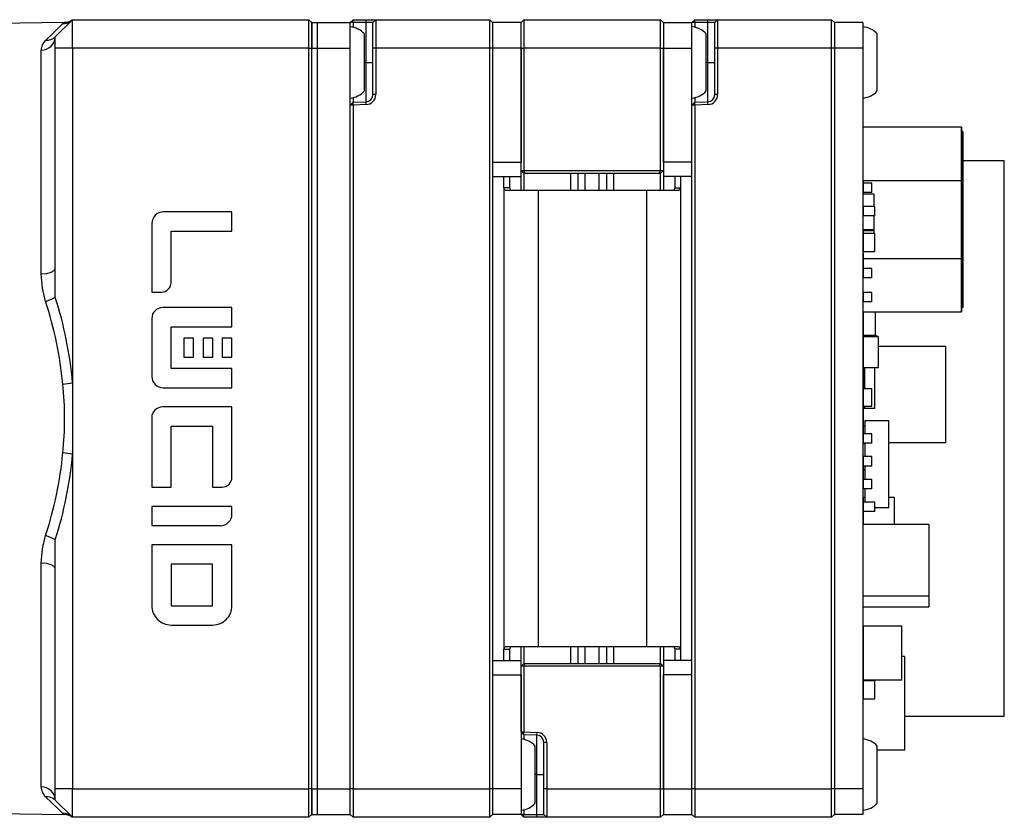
# Model space of a CAD drawing. Extents: x 5 to 274, y 5 to 212.
# Tile 4 of 8: x 125 to 159, y 98 to 126. Entities that reach past the tile are written whole.
import ezdxf

# ---------------------------------------------------------------- set-up
doc = ezdxf.new("R2010")
doc.units = 0
doc.layers.get('0').update_dxf_attribs({"linetype": 'CONTINUOUS'})

msp = doc.modelspace()

# ---------------------------------------------------------------- linework, layer by layer
at = {"color": 7, "linetype": 'CONTINUOUS'}
for p, q in [((126.472, 125.997), (116.473, 125.822)), ((126.762, 126.092), (126.162, 125.492)), ((126.762, 126.092), (135.06, 126.092)), ((135.06, 126.092), (135.162, 125.991)), ((135.162, 125.992), (135.362, 125.992)), ((135.162, 125.092), (135.162, 125.992)), ((135.162, 125.991), (135.162, 125.092)), ((135.362, 125.092), (135.362, 125.992)), ((135.362, 125.992), (136.512, 125.992)), ((136.512, 125.992), (136.612, 126.092)), ((136.612, 125.992), (136.512, 125.992)), ((136.512, 125.092), (136.512, 125.992)), ((136.612, 125.992), (136.612, 126.092)), ((136.612, 126.092), (137.074, 126.092)), ((136.612, 125.992), (136.612, 125.827)), ((137.07, 125.992), (136.612, 125.992)), ((137.312, 125.992), (137.07, 125.992)), ((137.074, 126.092), (137.412, 126.092)), ((137.412, 126.092), (137.312, 125.992)), ((137.312, 125.092), (137.312, 125.992)), ((137.412, 126.092), (137.412, 125.092)), ((137.412, 126.092), (141.412, 126.092)), ((141.412, 125.092), (141.412, 126.092)), ((141.412, 126.092), (141.512, 125.992)), ((142.512, 125.992), (141.512, 125.992)), ((141.512, 125.992), (141.512, 125.092)), ((142.512, 125.992), (142.612, 126.092)), ((142.512, 125.092), (142.512, 125.992)), ((142.612, 126.092), (142.612, 125.092)), ((142.612, 126.092), (147.412, 126.092)), ((147.412, 125.092), (147.412, 126.092)), ((147.412, 126.092), (147.512, 125.992)), ((147.512, 125.992), (147.512, 125.092)), ((147.512, 125.992), (148.512, 125.992)), ((148.512, 125.992), (148.612, 126.092)), ((148.512, 125.092), (148.512, 125.992)), ((148.612, 125.992), (148.512, 125.992)), ((148.612, 125.992), (148.612, 126.092)), ((148.612, 126.092), (149.074, 126.092)), ((148.612, 125.992), (148.612, 125.827)), ((149.07, 125.992), (148.612, 125.992)), ((149.312, 125.992), (149.07, 125.992)), ((149.074, 126.092), (149.412, 126.092)), ((149.412, 126.092), (149.312, 125.992)), ((149.312, 125.092), (149.312, 125.992)), ((149.412, 126.092), (149.412, 125.092)), ((149.412, 126.092), (153.412, 126.092)), ((153.412, 125.092), (153.412, 126.092)), ((153.412, 126.092), (153.512, 125.992)), ((154.512, 125.992), (153.512, 125.992)), ((153.512, 125.992), (153.512, 125.092)), ((154.512, 125.992), (154.512, 125.092)), ((126.162, 125.092), (126.162, 125.492)), ((137.012, 123.592), (137.012, 125.592)), ((149.012, 123.592), (149.012, 125.592)), ((155.012, 123.592), (155.012, 125.592)), ((126.162, 117.354), (126.162, 125.092)), ((126.767, 125.092), (126.767, 113.346)), ((135.061, 99.092), (135.061, 125.092)), ((135.162, 99.092), (135.162, 125.092)), ((135.362, 99.092), (135.362, 125.092)), ((136.512, 99.092), (136.512, 125.092)), ((137.312, 123.461), (137.312, 125.092)), ((137.412, 125.092), (137.412, 123.461)), ((141.412, 99.092), (141.412, 125.092)), ((141.512, 125.092), (141.512, 121.092)), ((141.512, 125.092), (141.512, 99.092)), ((142.512, 120.792), (142.512, 125.092)), ((142.512, 125.092), (142.512, 121.092)), ((142.612, 125.092), (142.612, 120.792)), ((147.412, 120.792), (147.412, 125.092)), ((147.512, 125.092), (147.512, 120.792)), ((147.512, 121.092), (147.512, 125.092)), ((148.512, 121.092), (148.512, 125.092)), ((149.312, 123.461), (149.312, 125.092)), ((149.412, 125.092), (149.412, 123.461)), ((153.412, 99.092), (153.412, 125.092)), ((153.512, 125.092), (153.512, 99.092)), ((154.512, 125.092), (154.512, 99.092)), ((136.612, 123.195), (136.512, 123.088)), ((136.612, 123.095), (136.512, 123.088)), ((136.512, 99.092), (136.512, 123.088)), ((136.612, 123.357), (136.612, 123.195)), ((136.612, 123.195), (137.07, 123.211)), ((136.612, 123.095), (136.612, 123.195)), ((137.074, 123.111), (136.612, 123.095)), ((136.612, 123.095), (136.612, 99.092)), ((148.612, 123.195), (148.512, 123.088)), ((148.612, 123.095), (148.512, 123.088)), ((148.512, 99.092), (148.512, 123.088)), ((148.612, 123.357), (148.612, 123.195)), ((148.612, 123.195), (149.07, 123.211)), ((148.612, 123.095), (148.612, 123.195)), ((149.074, 123.111), (148.612, 123.095)), ((148.612, 123.095), (148.612, 99.092)), ((157.976, 122.316), (154.526, 122.316)), ((154.526, 120.45), (154.526, 122.316)), ((154.906, 122.316), (154.526, 122.316)), ((157.976, 122.316), (157.976, 120.45)), ((157.976, 120.45), (157.976, 122.316)), ((157.976, 122.166), (157.976, 122.166)), ((157.976, 120.378), (157.976, 122.166)), ((157.976, 122.166), (158.026, 122.166)), ((158.026, 122.166), (157.976, 122.166)), ((158.026, 122.166), (158.026, 120.378)), ((158.026, 122.166), (158.026, 122.166)), ((158.026, 120.378), (158.026, 122.166)), ((158.026, 120.765), (158.026, 121.708)), ((158.026, 121.708), (158.026, 121.683)), ((158.026, 121.683), (158.026, 121.262)), ((158.026, 120.769), (158.026, 121.414)), ((158.026, 120.819), (158.026, 121.39)), ((141.512, 121.092), (142.512, 121.092)), ((148.512, 121.092), (147.512, 121.092)), ((158.026, 121.262), (158.026, 120.628)), ((159.476, 121.142), (158.026, 121.142)), ((159.476, 101.642), (159.476, 121.142)), ((142.512, 120.792), (142.612, 120.792)), ((142.612, 120.692), (142.512, 120.792)), ((142.512, 120.592), (142.512, 120.792)), ((142.653, 120.692), (142.612, 120.792)), ((142.612, 120.792), (147.412, 120.792)), ((142.653, 120.692), (142.612, 120.692)), ((142.613, 120.692), (142.613, 120.092)), ((147.37, 120.692), (142.653, 120.692)), ((144.512, 120.092), (144.512, 120.692)), ((145.512, 120.692), (145.512, 120.092)), ((147.37, 120.692), (147.412, 120.792)), ((147.412, 120.692), (147.37, 120.692)), ((147.411, 120.092), (147.411, 120.692)), ((147.412, 120.792), (147.512, 120.792)), ((147.412, 120.692), (147.512, 120.792)), ((147.512, 120.792), (147.512, 120.592)), ((158.026, 120.628), (158.026, 120.819)), ((158.026, 120.769), (158.026, 119.777)), ((158.026, 120.765), (158.026, 119.479)), ((141.912, 120.592), (142.112, 120.592)), ((141.912, 120.194), (141.912, 120.592)), ((142.112, 120.194), (142.112, 120.592)), ((142.512, 120.092), (142.512, 120.592)), ((147.512, 120.592), (147.512, 120.092)), ((148.112, 120.592), (147.912, 120.592)), ((147.912, 120.592), (147.912, 120.194)), ((148.112, 120.592), (148.112, 120.194)), ((154.526, 120.45), (154.526, 120.356)), ((154.526, 120.45), (157.976, 120.45)), ((154.826, 120.356), (154.526, 120.356)), ((154.526, 120.356), (154.526, 120.027)), ((154.826, 120.027), (154.826, 120.356)), ((157.976, 120.45), (157.976, 117.703)), ((157.976, 117.703), (157.976, 120.45)), ((157.976, 117.774), (157.976, 120.378)), ((157.976, 120.378), (158.026, 120.378)), ((158.026, 120.378), (158.026, 117.774)), ((158.026, 117.774), (158.026, 120.378)), ((141.912, 120.194), (141.912, 103.989)), ((141.957, 120.092), (141.912, 120.194)), ((142.112, 120.194), (141.912, 120.194)), ((143.112, 120.092), (141.957, 120.092)), ((142.149, 120.092), (142.112, 120.194)), ((146.912, 120.092), (143.112, 120.092)), ((148.066, 120.092), (146.912, 120.092)), ((147.912, 120.194), (147.874, 120.092)), ((147.912, 120.194), (148.112, 120.194)), ((148.112, 120.194), (148.066, 120.092)), ((148.112, 120.194), (148.112, 103.989)), ((154.826, 120.027), (154.526, 120.027)), ((154.526, 120.027), (154.526, 119.961)), ((154.526, 119.531), (154.526, 119.961)), ((154.906, 119.961), (154.526, 119.961)), ((154.906, 119.531), (154.906, 119.961)), ((158.026, 120.262), (158.026, 119.861)), ((158.026, 119.777), (158.026, 120.262)), ((158.026, 119.861), (158.026, 119.479)), ((158.026, 119.777), (158.026, 119.777)), ((154.516, 119.506), (154.516, 119.316)), ((154.516, 119.316), (154.526, 119.316)), ((154.526, 119.531), (154.526, 119.202)), ((154.926, 119.531), (154.526, 119.531)), ((154.926, 119.202), (154.926, 119.531)), ((158.026, 119.479), (158.026, 119.479)), ((154.526, 118.716), (154.526, 119.202)), ((154.926, 119.202), (154.526, 119.202)), ((154.906, 118.581), (154.906, 119.202)), ((154.516, 118.716), (154.516, 118.526)), ((154.526, 118.716), (154.516, 118.716)), ((154.516, 118.716), (154.526, 118.716)), ((154.906, 118.716), (154.526, 118.716)), ((154.526, 118.681), (154.526, 118.581)), ((154.906, 118.681), (154.526, 118.681)), ((154.526, 118.581), (154.526, 117.952)), ((154.926, 118.581), (154.526, 118.581)), ((154.926, 117.952), (154.926, 118.581)), ((158.026, 117.8), (158.026, 118.264)), ((158.026, 117.8), (158.026, 118.264)), ((158.026, 117.902), (158.026, 118.26)), ((158.026, 118.228), (158.026, 117.682)), ((158.026, 118.228), (158.026, 117.682)), ((154.516, 117.882), (154.516, 117.402)), ((154.526, 117.882), (154.516, 117.882)), ((154.526, 117.703), (154.526, 117.952)), ((154.526, 117.952), (154.926, 117.952)), ((154.526, 117.703), (157.976, 117.703)), ((154.526, 117.356), (154.526, 117.703)), ((157.976, 115.986), (157.976, 117.774)), ((157.976, 117.774), (158.026, 117.774)), ((157.976, 115.836), (157.976, 117.703)), ((157.976, 117.703), (157.976, 115.836)), ((158.026, 115.986), (158.026, 117.774)), ((158.026, 117.774), (158.026, 115.986)), ((158.026, 117.682), (158.026, 117.108)), ((158.026, 117.682), (158.026, 117.108)), ((158.026, 117.108), (158.026, 117.678)), ((158.026, 117.566), (158.026, 117.073)), ((158.026, 117.566), (158.026, 117.073)), ((126.162, 116.349), (126.162, 117.354)), ((154.526, 117.402), (154.516, 117.402)), ((154.526, 117.356), (154.526, 117.027)), ((154.826, 117.356), (154.526, 117.356)), ((154.826, 117.027), (154.826, 117.356)), ((154.526, 116.52), (154.526, 117.027)), ((154.826, 117.027), (154.526, 117.027)), ((158.026, 117.043), (158.026, 117.108)), ((158.026, 117.073), (158.026, 117.043)), ((158.026, 117.073), (158.026, 117.043)), ((154.826, 116.52), (154.526, 116.52)), ((154.526, 116.52), (154.526, 116.191)), ((154.826, 116.191), (154.826, 116.52)), ((154.826, 116.191), (154.526, 116.191)), ((154.526, 115.836), (154.526, 116.191)), ((154.526, 115.836), (157.976, 115.836)), ((154.526, 115.836), (154.526, 115.006)), ((154.956, 115.006), (154.956, 115.836)), ((157.976, 115.986), (158.026, 115.986)), ((157.976, 115.836), (157.976, 115.836)), ((158.026, 115.986), (158.026, 115.986)), ((154.516, 114.981), (154.516, 114.501)), ((154.526, 114.981), (154.516, 114.981)), ((154.956, 115.006), (154.526, 115.006)), ((154.526, 114.991), (154.526, 115.006)), ((154.526, 114.991), (155.006, 114.991)), ((154.526, 114.981), (154.526, 114.991)), ((154.526, 114.954), (154.526, 113.879)), ((155.056, 114.954), (154.526, 114.954)), ((155.006, 114.981), (155.006, 114.991)), ((155.006, 114.981), (155.016, 114.981)), ((155.016, 114.954), (155.016, 114.981)), ((155.056, 113.879), (155.056, 114.954)), ((154.526, 114.501), (154.516, 114.501)), ((155.056, 114.636), (157.426, 114.636)), ((157.426, 111.236), (157.426, 114.636)), ((154.526, 113.879), (155.056, 113.879)), ((154.526, 113.879), (154.526, 113.147)), ((154.566, 113.879), (154.566, 113.147)), ((154.926, 112.441), (154.926, 113.879)), ((126.767, 113.346), (126.767, 110.838)), ((154.526, 113.147), (154.526, 112.518)), ((154.526, 113.147), (154.826, 113.147)), ((154.826, 112.518), (154.826, 113.147)), ((154.826, 112.518), (154.526, 112.518)), ((154.526, 112.518), (154.526, 111.831)), ((154.566, 112.518), (154.566, 112.441)), ((154.926, 112.441), (154.566, 112.441)), ((155.426, 112.006), (154.576, 112.006)), ((154.576, 112.006), (154.576, 111.556)), ((155.426, 108.956), (155.426, 112.006)), ((154.526, 111.831), (154.526, 111.556)), ((154.526, 111.831), (154.576, 111.831)), ((154.526, 111.556), (154.526, 111.227)), ((154.826, 111.556), (154.526, 111.556)), ((154.826, 111.227), (154.826, 111.556)), ((154.826, 111.227), (154.526, 111.227)), ((154.526, 111.227), (154.526, 111.202)), ((154.526, 110.752), (154.526, 111.202)), ((154.576, 111.202), (154.526, 111.202)), ((154.576, 111.227), (154.576, 110.752)), ((157.426, 111.236), (155.426, 111.236)), ((126.767, 110.838), (126.767, 99.092)), ((154.826, 110.752), (154.526, 110.752)), ((154.526, 110.752), (154.526, 110.423)), ((154.826, 110.423), (154.826, 110.752)), ((154.516, 110.556), (154.516, 110.076)), ((154.526, 110.556), (154.516, 110.556)), ((154.826, 110.423), (154.526, 110.423)), ((154.526, 110.306), (154.526, 109.954)), ((154.526, 110.306), (154.576, 110.306)), ((154.576, 110.423), (154.576, 109.954)), ((154.526, 110.076), (154.516, 110.076)), ((154.526, 109.954), (154.526, 109.625)), ((154.826, 109.954), (154.526, 109.954)), ((154.826, 109.625), (154.826, 109.954)), ((154.826, 109.625), (154.526, 109.625)), ((154.526, 109.316), (154.526, 109.625)), ((154.576, 109.625), (154.576, 109.156)), ((154.526, 109.316), (154.526, 109.156)), ((154.576, 109.316), (154.526, 109.316)), ((155.626, 109.316), (155.426, 109.316)), ((155.626, 108.366), (155.626, 109.316)), ((154.526, 109.156), (154.526, 108.827)), ((154.926, 109.156), (154.526, 109.156)), ((154.926, 108.827), (154.926, 109.156)), ((155.426, 108.956), (154.926, 108.956)), ((154.526, 108.827), (154.526, 108.366)), ((154.926, 108.827), (154.526, 108.827)), ((154.526, 105.866), (154.526, 108.366)), ((156.826, 108.366), (154.526, 108.366)), ((156.826, 108.366), (156.826, 105.866)), ((126.162, 106.829), (126.162, 107.834)), ((126.162, 99.092), (126.162, 106.829)), ((154.526, 105.866), (156.826, 105.866)), ((154.526, 105.485), (154.526, 105.866)), ((156.826, 105.866), (156.826, 105.485)), ((154.526, 105.485), (156.826, 105.485)), ((154.526, 104.81), (154.526, 105.485)), ((154.526, 104.81), (155.876, 104.81)), ((154.526, 104.81), (154.526, 102.91)), ((155.876, 102.91), (155.876, 104.81)), ((141.912, 103.989), (141.957, 104.092)), ((141.957, 104.092), (143.112, 104.092)), ((142.112, 103.989), (142.149, 104.092)), ((142.512, 103.592), (142.512, 104.092)), ((142.613, 104.092), (142.613, 103.492)), ((143.112, 104.092), (146.912, 104.092)), ((144.512, 103.492), (144.512, 104.092)), ((145.512, 104.092), (145.512, 103.492)), ((146.912, 104.092), (148.066, 104.092)), ((147.411, 103.492), (147.411, 104.092)), ((147.512, 104.092), (147.512, 103.592)), ((147.874, 104.092), (147.912, 103.989)), ((148.066, 104.092), (148.112, 103.989)), ((141.912, 103.989), (142.112, 103.989)), ((141.912, 103.592), (141.912, 103.989)), ((142.112, 103.592), (142.112, 103.989)), ((148.112, 103.989), (147.912, 103.989)), ((147.912, 103.989), (147.912, 103.592)), ((148.112, 103.989), (148.112, 103.592)), ((155.976, 103.731), (155.876, 103.731)), ((155.976, 103.731), (155.976, 100.451)), ((141.912, 103.592), (142.112, 103.592)), ((142.512, 103.392), (142.512, 103.592)), ((142.512, 103.392), (142.612, 103.492)), ((142.512, 101.095), (142.512, 103.392)), ((142.612, 103.392), (142.512, 103.392)), ((142.612, 103.392), (142.653, 103.492)), ((142.612, 103.492), (142.653, 103.492)), ((142.612, 103.392), (142.612, 101.088)), ((147.412, 103.392), (142.612, 103.392)), ((142.653, 103.492), (147.37, 103.492)), ((147.412, 103.392), (147.37, 103.492)), ((147.37, 103.492), (147.412, 103.492)), ((147.512, 103.392), (147.412, 103.492)), ((147.412, 99.092), (147.412, 103.392)), ((147.512, 103.392), (147.412, 103.392)), ((147.512, 103.592), (147.512, 103.392)), ((147.512, 103.392), (147.512, 99.092)), ((148.112, 103.592), (147.912, 103.592)), ((141.512, 103.092), (142.512, 103.092)), ((141.512, 103.092), (141.512, 99.092)), ((142.512, 103.092), (142.512, 99.092)), ((148.512, 103.092), (147.512, 103.092)), ((147.512, 99.092), (147.512, 103.092)), ((148.512, 99.092), (148.512, 103.092)), ((154.526, 102.881), (154.526, 102.91)), ((155.876, 102.91), (154.526, 102.91)), ((154.926, 102.881), (154.526, 102.881)), ((154.526, 102.881), (154.526, 102.252)), ((154.926, 102.252), (154.926, 102.881)), ((154.526, 100.84), (154.526, 102.252)), ((154.526, 102.252), (154.926, 102.252)), ((155.976, 101.642), (159.476, 101.642)), ((142.512, 101.095), (142.612, 101.088)), ((142.612, 100.988), (142.512, 101.095)), ((142.612, 101.088), (143.074, 101.072)), ((142.612, 100.988), (142.612, 101.088)), ((143.07, 100.972), (142.612, 100.988)), ((142.612, 100.988), (142.612, 100.827)), ((143.012, 98.592), (143.012, 100.592)), ((143.312, 99.092), (143.312, 100.722)), ((143.412, 100.722), (143.412, 99.092)), ((155.012, 98.592), (155.012, 100.592)), ((155.976, 100.451), (155.012, 100.451)), ((126.162, 98.692), (126.162, 99.092)), ((135.162, 98.192), (135.162, 99.092)), ((135.162, 99.092), (135.162, 98.192)), ((135.362, 98.192), (135.362, 99.092)), ((136.512, 98.192), (136.512, 99.092)), ((136.612, 99.092), (136.612, 98.092)), ((141.412, 98.092), (141.412, 99.092)), ((141.512, 99.092), (141.512, 98.192)), ((142.512, 99.092), (142.512, 98.192)), ((143.312, 98.192), (143.312, 99.092)), ((143.412, 99.092), (143.412, 98.092)), ((147.412, 98.092), (147.412, 99.092)), ((147.512, 99.092), (147.512, 98.192)), ((148.512, 98.192), (148.512, 99.092)), ((148.612, 99.092), (148.612, 98.092)), ((153.412, 98.092), (153.412, 99.092)), ((153.512, 99.092), (153.512, 98.192)), ((154.512, 99.092), (154.512, 98.192)), ((126.762, 98.092), (126.162, 98.692)), ((116.473, 98.361), (126.472, 98.186)), ((135.162, 98.192), (135.06, 98.092)), ((135.162, 98.192), (135.362, 98.192)), ((135.362, 98.192), (136.512, 98.192)), ((136.612, 98.092), (136.512, 98.192)), ((141.512, 98.192), (141.412, 98.092)), ((142.512, 98.192), (141.512, 98.192)), ((142.612, 98.192), (142.512, 98.192)), ((142.612, 98.092), (142.512, 98.192)), ((142.612, 98.357), (142.612, 98.192)), ((142.612, 98.192), (143.07, 98.192)), ((142.612, 98.092), (142.612, 98.192)), ((143.07, 98.192), (143.312, 98.192)), ((143.412, 98.092), (143.312, 98.192)), ((147.512, 98.192), (147.412, 98.092)), ((147.512, 98.192), (148.512, 98.192)), ((148.612, 98.092), (148.512, 98.192)), ((153.512, 98.192), (153.412, 98.092)), ((154.512, 98.192), (153.512, 98.192)), ((135.06, 98.092), (126.762, 98.092)), ((141.412, 98.092), (136.612, 98.092)), ((143.074, 98.092), (142.612, 98.092)), ((143.412, 98.092), (143.074, 98.092)), ((147.412, 98.092), (143.412, 98.092)), ((153.412, 98.092), (148.612, 98.092))]:
    msp.add_line(p, q, dxfattribs=at)
at = {"color": 8, "linetype": 'CONTINUOUS'}
for p, q in [((137.07, 125.992), (137.074, 126.092)), ((137.07, 124.592), (137.07, 125.992)), ((149.07, 125.992), (149.074, 126.092)), ((149.07, 124.592), (149.07, 125.992)), ((125.67, 117.171), (125.67, 125.026)), ((126.767, 125.092), (126.162, 125.092)), ((135.061, 125.092), (126.767, 125.092)), ((135.061, 125.092), (135.162, 125.092)), ((135.162, 125.092), (135.362, 125.092)), ((135.362, 125.092), (136.512, 125.092)), ((137.412, 125.092), (137.312, 125.092)), ((141.412, 125.092), (137.412, 125.092)), ((141.512, 125.092), (141.412, 125.092)), ((142.512, 125.092), (141.512, 125.092)), ((142.512, 125.092), (142.612, 125.092)), ((147.412, 125.092), (142.612, 125.092)), ((147.412, 125.092), (147.512, 125.092)), ((147.512, 125.092), (148.512, 125.092)), ((149.412, 125.092), (149.312, 125.092)), ((153.412, 125.092), (149.412, 125.092)), ((153.512, 125.092), (153.412, 125.092)), ((154.512, 125.092), (153.512, 125.092)), ((137.07, 124.592), (137.012, 124.592)), ((137.07, 123.211), (137.07, 124.592)), ((137.07, 124.592), (137.312, 124.592)), ((149.07, 124.592), (149.012, 124.592)), ((149.07, 123.211), (149.07, 124.592)), ((149.07, 124.592), (149.312, 124.592)), ((137.412, 123.461), (137.312, 123.461)), ((149.412, 123.461), (149.312, 123.461)), ((137.074, 123.111), (137.07, 123.211)), ((149.074, 123.111), (149.07, 123.211)), ((158.026, 121.071), (158.026, 121.287)), ((158.026, 121.071), (158.026, 120.855)), ((144.264, 120.092), (144.264, 120.692)), ((144.753, 120.692), (144.753, 120.092)), ((145.253, 120.092), (145.253, 120.692)), ((145.759, 120.692), (145.759, 120.092)), ((141.512, 120.592), (142.512, 120.592)), ((148.512, 120.592), (147.512, 120.592)), ((143.112, 120.092), (143.112, 104.092)), ((146.912, 120.092), (146.912, 104.092)), ((130.227, 119.342), (129.952, 119.342)), ((132.363, 119.342), (130.227, 119.342)), ((132.363, 118.663), (132.363, 119.342)), ((154.526, 119.506), (154.516, 119.506)), ((129.549, 118.938), (129.549, 118.663)), ((129.549, 118.663), (129.549, 116.527)), ((130.227, 118.663), (132.363, 118.663)), ((130.227, 116.867), (130.227, 118.663)), ((154.526, 118.681), (154.526, 118.716)), ((154.516, 118.526), (154.526, 118.526)), ((158.026, 118.293), (158.026, 118.261)), ((158.026, 118.229), (158.026, 118.293)), ((158.026, 118.26), (158.026, 118.293)), ((158.026, 118.293), (158.026, 118.264)), ((158.026, 118.228), (158.026, 118.293)), ((158.026, 118.293), (158.026, 118.264)), ((158.026, 118.264), (158.026, 117.8)), ((158.026, 118.264), (158.026, 117.8)), ((158.026, 118.261), (158.026, 117.905)), ((158.026, 117.53), (158.026, 118.229)), ((158.026, 117.678), (158.026, 118.228)), ((158.026, 117.905), (158.026, 117.686)), ((158.026, 117.686), (158.026, 117.902)), ((158.026, 117.073), (158.026, 117.566)), ((158.026, 117.073), (158.026, 117.566)), ((158.026, 117.074), (158.026, 117.53)), ((158.026, 117.108), (158.026, 117.043)), ((158.026, 117.108), (158.026, 117.043)), ((158.026, 117.043), (158.026, 117.074)), ((158.026, 117.043), (158.026, 117.073)), ((158.026, 117.043), (158.026, 117.073)), ((158.026, 117.043), (158.026, 117.073)), ((129.549, 116.527), (129.888, 116.527)), ((130.227, 115.985), (129.931, 115.985)), ((132.363, 115.985), (130.227, 115.985)), ((132.363, 115.306), (132.363, 115.985)), ((129.549, 115.603), (129.549, 115.306)), ((129.549, 115.306), (129.549, 113.849)), ((130.227, 113.849), (130.227, 115.306)), ((130.227, 115.306), (132.363, 115.306)), ((131.012, 114.917), (130.673, 114.917)), ((130.673, 114.917), (130.673, 114.239)), ((131.012, 114.239), (131.012, 114.917)), ((131.687, 114.917), (131.348, 114.917)), ((131.348, 114.917), (131.348, 114.239)), ((131.687, 114.239), (131.687, 114.917)), ((132.023, 114.917), (132.023, 114.239)), ((132.363, 114.917), (132.023, 114.917)), ((132.363, 114.239), (132.363, 114.917)), ((154.526, 114.954), (154.526, 114.981)), ((154.526, 114.981), (155.006, 114.981)), ((155.006, 114.981), (155.006, 114.954)), ((130.673, 114.239), (131.012, 114.239)), ((131.348, 114.239), (131.687, 114.239)), ((132.023, 114.239), (132.363, 114.239)), ((129.549, 113.849), (129.549, 113.565)), ((132.363, 113.849), (130.227, 113.849)), ((132.363, 113.171), (132.363, 113.849)), ((129.943, 113.171), (130.227, 113.171)), ((130.227, 113.171), (132.363, 113.171)), ((130.227, 112.497), (129.925, 112.497)), ((131.684, 112.497), (130.227, 112.497)), ((132.363, 112.497), (131.684, 112.497)), ((132.363, 111.818), (132.363, 112.497)), ((129.549, 112.12), (129.549, 111.818)), ((129.549, 111.818), (129.549, 109.683)), ((130.227, 109.683), (130.227, 111.818)), ((130.227, 111.818), (131.684, 111.818)), ((131.684, 111.818), (131.684, 109.683)), ((132.363, 110.034), (132.363, 111.818)), ((154.526, 110.306), (154.526, 110.423)), ((129.549, 109.683), (130.227, 109.683)), ((131.684, 109.683), (132.011, 109.683)), ((129.549, 109.008), (129.549, 108.33)), ((132.363, 109.008), (129.549, 109.008)), ((132.363, 108.736), (132.363, 109.008)), ((129.549, 108.33), (131.957, 108.33)), ((130.227, 107.656), (129.549, 107.656)), ((129.549, 107.655), (129.549, 106.977)), ((131.684, 107.656), (130.227, 107.656)), ((132.362, 107.656), (131.684, 107.656)), ((132.363, 106.977), (132.363, 107.655)), ((125.67, 99.157), (125.67, 107.012)), ((129.549, 106.977), (129.549, 105.52)), ((130.227, 106.977), (130.227, 105.521)), ((131.683, 106.977), (130.228, 106.977)), ((131.684, 105.521), (131.684, 106.977)), ((132.363, 105.52), (132.363, 106.977)), ((130.228, 105.52), (131.683, 105.52)), ((130.227, 104.842), (131.684, 104.842)), ((144.264, 103.492), (144.264, 104.092)), ((144.753, 104.092), (144.753, 103.492)), ((145.253, 103.492), (145.253, 104.092)), ((145.759, 104.092), (145.759, 103.492)), ((141.512, 103.592), (142.512, 103.592)), ((148.512, 103.592), (147.512, 103.592)), ((143.07, 100.972), (143.074, 101.072)), ((143.07, 99.592), (143.07, 100.972)), ((143.412, 100.722), (143.312, 100.722)), ((143.07, 99.592), (143.012, 99.592)), ((143.07, 99.592), (143.312, 99.592)), ((143.07, 98.192), (143.07, 99.592)), ((126.767, 99.092), (126.162, 99.092)), ((126.767, 99.092), (135.061, 99.092)), ((135.162, 99.092), (135.061, 99.092)), ((135.162, 99.092), (135.362, 99.092)), ((135.362, 99.092), (136.512, 99.092)), ((136.612, 99.092), (136.512, 99.092)), ((136.612, 99.092), (141.412, 99.092)), ((141.512, 99.092), (141.412, 99.092)), ((142.512, 99.092), (141.512, 99.092)), ((143.412, 99.092), (143.312, 99.092)), ((143.412, 99.092), (147.412, 99.092)), ((147.412, 99.092), (147.512, 99.092)), ((147.512, 99.092), (148.512, 99.092)), ((148.612, 99.092), (148.512, 99.092)), ((148.612, 99.092), (153.412, 99.092)), ((153.512, 99.092), (153.412, 99.092)), ((154.512, 99.092), (153.512, 99.092)), ((143.074, 98.092), (143.07, 98.192))]:
    msp.add_line(p, q, dxfattribs=at)
at = {"color": 8, "linetype": 'CONTINUOUS', "flags": 128}
for points in [[(125.817, 125.367), (126.083, 125.624), (126.286, 125.821), (126.417, 125.947)], [(126.417, 125.947), (126.476, 125.996), (126.472, 125.993)], [(125.67, 125.026), (125.707, 125.212), (125.817, 125.367)], [(125.67, 117.171), (125.859, 117.186), (126.018, 117.226), (126.124, 117.285), (126.162, 117.354)], [(125.818, 116.201), (125.707, 116.669), (125.67, 117.171)], [(125.67, 107.012), (125.707, 107.515), (125.818, 107.982)], [(129.549, 107.656), (129.549, 107.656), (129.549, 107.655)], [(126.162, 106.829), (126.124, 106.899), (126.018, 106.957), (125.859, 106.997), (125.67, 107.012)], [(130.228, 106.977), (130.228, 106.977), (130.228, 106.977), (130.227, 106.977), (130.227, 106.977)], [(131.684, 106.977), (131.684, 106.977), (131.683, 106.977)], [(131.683, 105.52), (131.684, 105.52), (131.684, 105.52), (131.684, 105.52), (131.684, 105.521)], [(125.817, 98.816), (125.707, 98.971), (125.67, 99.157)], [(126.417, 98.236), (126.269, 98.379), (126.026, 98.613), (125.817, 98.816)]]:
    msp.add_lwpolyline(points, dxfattribs=at)
at = {"color": 7, "linetype": 'CONTINUOUS', "flags": 128}
msp.add_lwpolyline([(126.472, 98.19), (126.454, 98.204), (126.417, 98.236)], dxfattribs=at)
at = {"color": 8, "linetype": 'CONTINUOUS'}
for centre, radius, start, end in [((126.412, 126.441), 0.495, 270.5376, 314.965), ((125.679, 125.509), 0.483, 268.9815, 357.9305), ((125.854, 125.805), 0.439, 265.1543, 314.4409), ((129.952, 118.939), 0.403, 89.9664, 180.0357), ((129.888, 116.867), 0.339, 269.9673, 0.0349), ((125.432, 117.571), 1.423, 285.7566, 300.8529), ((113.334, 112.082), 13.146, 5.3231, 18.2595), ((112.779, 112.09), 14.044, 5.13, 17.6551), ((129.931, 115.603), 0.382, 89.9634, 180.0329), ((129.942, 113.565), 0.394, 179.9674, 270.0361), ((126.06, 117.549), 4.262, 274.8988, 279.5517), ((115.2, 112.092), 11.289, 353.8447, 6.1553), ((129.925, 112.12), 0.377, 89.968, 180.0342), ((113.337, 112.1), 13.144, 341.7394, 354.678), ((112.779, 112.093), 14.044, 342.3449, 354.87), ((126.06, 106.635), 4.262, 80.4483, 85.1012), ((132.012, 110.033), 0.351, 269.9689, 0.0332), ((131.957, 108.735), 0.406, 269.9691, 0.0329), ((125.432, 106.613), 1.423, 59.1471, 74.2434), ((132.362, 107.655), 0.000809, 11.1508, 75.1966), ((130.227, 105.52), 0.678, 179.9685, 270.0327), ((130.228, 105.521), 0.000608, 178.25, 267.9668), ((131.684, 105.52), 0.678, 269.9681, 0.034), ((125.679, 98.674), 0.483, 2.0695, 91.0185), ((125.854, 98.378), 0.439, 45.5591, 94.8457)]:
    msp.add_arc(centre, radius, start, end, dxfattribs=at)
at = {"color": 7, "linetype": 'CONTINUOUS'}
for centre, radius, start, end in [((126.486, 126.447), 0.447, 268.1623, 305.2303), ((81.881, 125.357), 44.887, 359.6617, 0.9382), ((-117.446, 125.369), 252.507, 359.93699, 0.1639), ((136.45, 125.094), 0.75, 41.5541, 85.3158), ((148.45, 125.094), 0.75, 41.5541, 85.3158), ((154.45, 125.094), 0.75, 41.5541, 85.3158), ((136.45, 124.089), 0.75, 274.6842, 318.4459), ((137.062, 123.461), 0.25, 272, 0), ((137.062, 123.461), 0.35, 272, 0), ((148.45, 124.089), 0.75, 274.6842, 318.4459), ((149.062, 123.461), 0.25, 272, 0), ((149.062, 123.461), 0.35, 272, 0), ((154.45, 124.089), 0.75, 274.6842, 318.4459), ((154.526, 119.506), 0.01, 90, 180), ((154.526, 119.506), 0.01, 90, 180), ((154.526, 118.526), 0.01, 180, 270), ((154.526, 117.882), 0.01, 90, 180), ((154.526, 117.882), 0.01, 90, 180), ((154.526, 117.402), 0.01, 180, 270), ((154.526, 114.981), 0.01, 90, 180), ((154.526, 114.981), 0.01, 90, 180), ((155.006, 114.981), 0.01, 0, 90), ((155.006, 114.981), 0.01, 0, 90), ((154.526, 114.501), 0.01, 180, 270), ((154.526, 110.556), 0.01, 90, 180), ((154.526, 110.556), 0.01, 90, 180), ((154.526, 110.556), 0.01, 90, 180), ((154.526, 110.556), 0.01, 90, 180), ((154.526, 110.076), 0.01, 180, 270), ((143.062, 100.722), 0.25, 0, 88), ((143.062, 100.722), 0.35, 0, 88), ((142.45, 100.094), 0.75, 41.5541, 85.3158), ((154.45, 100.094), 0.75, 41.5541, 85.3158), ((81.879, 98.827), 44.889, 359.0618, 0.3382), ((-84.182, 98.785), 219.243, 359.81889, 0.08023), ((142.45, 99.089), 0.75, 274.6842, 318.4459), ((154.45, 99.089), 0.75, 274.6842, 318.4459), ((126.412, 97.742), 0.495, 45.035, 89.4624), ((126.476, 97.709), 0.476, 55.6656, 90.5428)]:
    msp.add_arc(centre, radius, start, end, dxfattribs=at)

doc.saveas('drawing.dxf')
